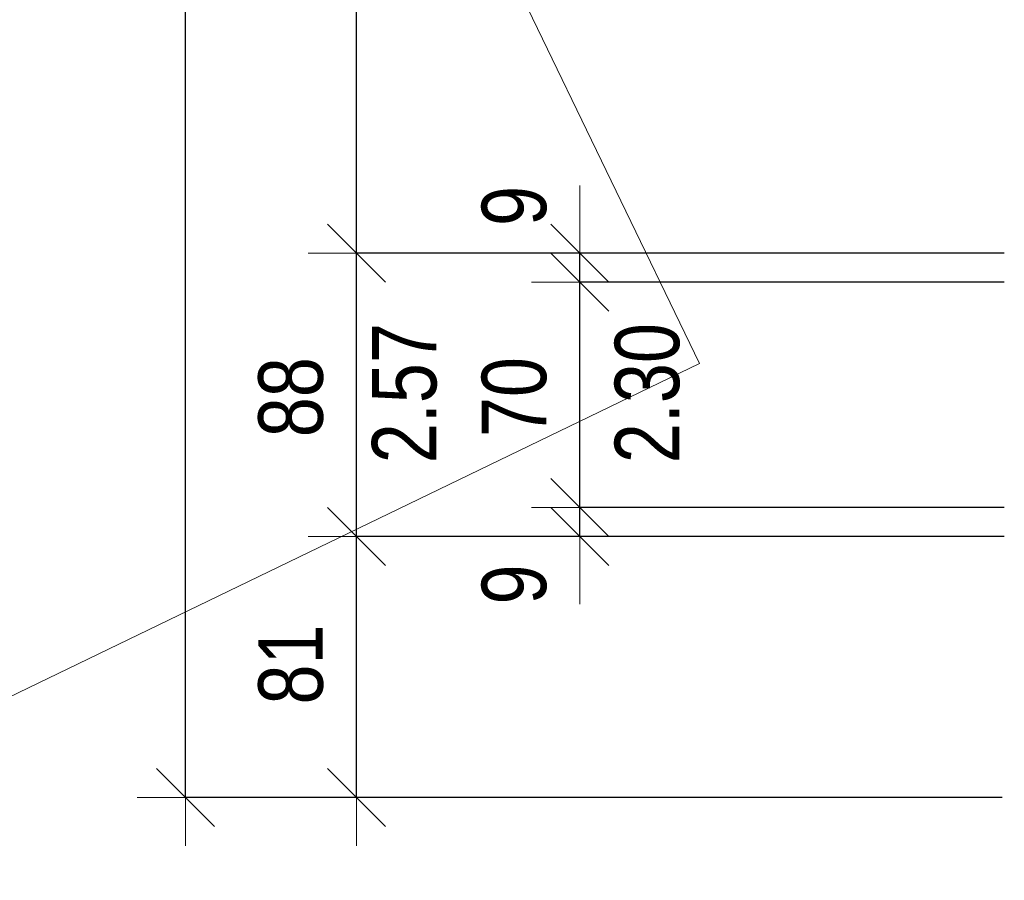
# Model space of a CAD drawing. Header units: centimetres. Extents: x -7.1 to 26.5, y -14.7 to 18.1.
# Tile 6 of 186: x -2.3 to 0.8, y -4.3 to -1.6. Entities that reach past the tile are written whole.
import ezdxf

# ---------------------------------------------------------------- set-up
doc = ezdxf.new("R2010")
doc.units = ezdxf.units.CM
doc.header["$LTSCALE"] = 10
doc.header["$PDMODE"] = 65
doc.linetypes.add('AUSGEZOGEN', pattern=[0])
doc.linetypes.add('STRICHPUNKT2_S5', pattern=[0.85, 0.65, -0.1, 0, -0.1])
doc.layers.add('XR$2$105 Cotations100', color=7, linetype='Continuous')
doc.layers.add('XR$3$035 Dalles', color=7, linetype='Continuous')
doc.styles.add('ARIAL', font='arial.ttf')
doc.dimstyles.new('DIMSTYLE_2', dxfattribs={"dimtxt": 0.2, "dimasz": 0.3, "dimexe": 0, "dimexo": 0, "dimgap": 0.1, "dimtad": 2, "dimrnd": 0.005, "dimzin": 4, "dimdsep": 46, "dimtxsty": 'ARIAL', "dimblk1": 'ALL_ML_STRICH', "dimblk2": 'ALL_ML_STRICH', "dimsah": 1, "dimcen": 0, "dimclrd": 7, "dimclre": 7, "dimclrt": 7, "dimadec": 0, "dimazin": 0, "dimtfac": 1, "dimtdec": 0, "dimtix": 1, "dimtmove": 2, "dimatfit": 3, "dimfxl": 0, "dimtzin": 0, "dimlwd": 0, "dimlwe": 18, "dimarcsym": 0})
doc.dimstyles.new('DIMSTYLE_3', dxfattribs={"dimtxt": 0.2, "dimasz": 0.3, "dimexe": 0, "dimexo": 0, "dimgap": 0.1, "dimtad": 2, "dimrnd": 0.005, "dimzin": 4, "dimdsep": 46, "dimtxsty": 'ARIAL', "dimblk1": 'ALL_ML_STRICH', "dimblk2": 'ALL_ML_STRICH', "dimsah": 1, "dimcen": 0, "dimclrd": 7, "dimclre": 7, "dimclrt": 7, "dimadec": 0, "dimazin": 0, "dimtfac": 1, "dimtdec": 0, "dimtix": 1, "dimtmove": 2, "dimatfit": 3, "dimfxl": 0, "dimtzin": 0, "dimlwd": 0, "dimlwe": 18, "dimarcsym": 0})
doc.dimstyles.new('DIMSTYLE_4', dxfattribs={"dimtxt": 0.2, "dimasz": 0.3, "dimexe": 0, "dimexo": 0, "dimgap": 0.1, "dimtad": 2, "dimdec": 1, "dimlfac": 100, "dimrnd": 0.5, "dimzin": 4, "dimdsep": 46, "dimtxsty": 'ARIAL', "dimblk1": 'ALL_ML_STRICH', "dimblk2": 'ALL_ML_STRICH', "dimsah": 1, "dimcen": 0, "dimclrd": 7, "dimclre": 7, "dimclrt": 7, "dimadec": 0, "dimazin": 0, "dimtfac": 1, "dimtdec": 0, "dimtix": 1, "dimtmove": 2, "dimatfit": 3, "dimfxl": 0, "dimtzin": 0, "dimlwd": 0, "dimlwe": 18, "dimarcsym": 0})
doc.dimstyles.new('DIMSTYLE_5', dxfattribs={"dimtxt": 0.2, "dimasz": 0.3, "dimexe": 0, "dimexo": 0, "dimgap": 0.1, "dimtad": 2, "dimdec": 1, "dimlfac": 100, "dimrnd": 0.5, "dimzin": 4, "dimdsep": 46, "dimtxsty": 'ARIAL', "dimblk1": 'ALL_ML_STRICH', "dimblk2": 'ALL_ML_STRICH', "dimsah": 1, "dimcen": 0, "dimclrd": 7, "dimclre": 7, "dimclrt": 7, "dimadec": 0, "dimazin": 0, "dimtfac": 1, "dimtdec": 0, "dimtix": 1, "dimtmove": 2, "dimatfit": 3, "dimfxl": 0, "dimtzin": 0, "dimlwd": 0, "dimlwe": 18, "dimarcsym": 0})
doc.dimstyles.new('DIMSTYLE_6', dxfattribs={"dimtxt": 0.2, "dimasz": 0.3, "dimexe": 0, "dimexo": 0, "dimgap": 0.1, "dimtad": 2, "dimdec": 1, "dimlfac": 100, "dimrnd": 0.5, "dimzin": 4, "dimdsep": 46, "dimtxsty": 'ARIAL', "dimblk1": 'ALL_ML_STRICH', "dimblk2": 'ALL_ML_STRICH', "dimsah": 1, "dimcen": 0, "dimclrd": 7, "dimclre": 7, "dimclrt": 7, "dimadec": 0, "dimazin": 0, "dimtfac": 1, "dimtdec": 0, "dimtix": 1, "dimtmove": 2, "dimatfit": 3, "dimfxl": 0, "dimtvp": 1.2, "dimtzin": 0, "dimlwd": 0, "dimlwe": 18, "dimarcsym": 0})
doc.dimstyles.new('DIMSTYLE_7', dxfattribs={"dimtxt": 0.2, "dimasz": 0.3, "dimexe": 0, "dimexo": 0, "dimgap": 0.1, "dimtad": 2, "dimdec": 1, "dimlfac": 100, "dimrnd": 0.5, "dimzin": 4, "dimdsep": 46, "dimtxsty": 'ARIAL', "dimblk1": 'ALL_ML_STRICH', "dimblk2": 'ALL_ML_STRICH', "dimsah": 1, "dimcen": 0, "dimclrd": 7, "dimclre": 7, "dimclrt": 7, "dimadec": 0, "dimazin": 0, "dimtfac": 1, "dimtdec": 0, "dimtix": 1, "dimtmove": 2, "dimatfit": 3, "dimfxl": 0, "dimtvp": 1.2, "dimtzin": 0, "dimlwd": 0, "dimlwe": 18, "dimarcsym": 0})

# ---------------------------------------------------------------- blocks, each defined once
blk = doc.blocks.new('ALL_ML_STRICH')
at = {"color": 0, "linetype": 'ByBlock', "lineweight": -2}
for p, q in [((0, -0.5), (0, 0.5)), ((-0.3, -0.3), (0.3, 0.3)), ((-1, 0), (0.5, 0))]:
    blk.add_line(p, q, dxfattribs=at)
blk = doc.blocks.new('*D50')
at = {"layer": 'DEFPOINTS', "color": 7, "linetype": 'AUSGEZOGEN', "lineweight": 18, "transparency": 16777216}
for p in [(-1.7359, 11.1435), (-1.7359, -4.0565), (-0.678, -4.0565)]:
    blk.add_point(p, dxfattribs=at)
at = {"layer": 'XR$2$105 Cotations100', "color": 7, "linetype": 'AUSGEZOGEN', "lineweight": -2, "transparency": 16777216}
for p, q in [((-7.0874, 11.1435), (-1.7359, 11.1435)), ((-1.7359, -4.0565), (-1.7359, 11.1435)), ((0.7976, -4.0565), (-1.7359, -4.0565))]:
    blk.add_line(p, q, dxfattribs=at)
at = {"layer": 'XR$2$105 Cotations100', "color": 7, "linetype": 'AUSGEZOGEN', "lineweight": 18, "transparency": 16777216, "xscale": 0.3, "yscale": 0.3, "zscale": 0.3}
for p, rotation in [((-1.7359, 11.1435), 90), ((-1.7359, -4.0565), 270)]:
    blk.add_blockref('ALL_ML_STRICH', p, dxfattribs=dict(at, rotation=rotation))
at = {"layer": 'XR$2$105 Cotations100', "color": 7, "linetype": 'AUSGEZOGEN', "lineweight": 18, "transparency": 16777216, "insert": (-1.9401, 3.5492), "char_height": 0.2, "width": 0.8, "attachment_point": 5, "rotation": 90, "style": 'ARIAL'}
blk.add_mtext('\\W0.80;\\A1;{\\A1;{15.20\\H0.132000;\\S^ ;}}', dxfattribs=at)
blk = doc.blocks.new('*D52')
at = {"layer": 'DEFPOINTS', "color": 7, "linetype": 'AUSGEZOGEN', "lineweight": 18, "transparency": 16777216}
for p in [(-1.0908, -3.2465), (-1.205, -4.0565), (-1.205, -4.0565)]:
    blk.add_point(p, dxfattribs=at)
at = {"layer": 'XR$2$105 Cotations100', "color": 7, "linetype": 'AUSGEZOGEN', "lineweight": -2, "transparency": 16777216}
for p, q in [((0.8046, -3.2465), (-1.205, -3.2465)), ((-1.205, -4.0565), (-1.205, -3.2465)), ((-1.205, -4.0565), (-1.205, -4.0565))]:
    blk.add_line(p, q, dxfattribs=at)
at = {"layer": 'XR$2$105 Cotations100', "color": 7, "linetype": 'AUSGEZOGEN', "lineweight": 18, "transparency": 16777216, "xscale": 0.3, "yscale": 0.3, "zscale": 0.3}
for p, rotation in [((-1.205, -3.2465), 90), ((-1.205, -4.0565), 270)]:
    blk.add_blockref('ALL_ML_STRICH', p, dxfattribs=dict(at, rotation=rotation))
at = {"layer": 'XR$2$105 Cotations100', "color": 7, "linetype": 'AUSGEZOGEN', "lineweight": 18, "transparency": 16777216, "insert": (-1.4084, -3.6433), "char_height": 0.2, "width": 0.64, "attachment_point": 5, "rotation": 90, "style": 'ARIAL'}
blk.add_mtext('\\W0.80;\\A1;{\\A1;{81\\H0.132000;\\S^ ;}}', dxfattribs=at)
blk = doc.blocks.new('*D53')
at = {"layer": 'DEFPOINTS', "color": 7, "linetype": 'AUSGEZOGEN', "lineweight": 18, "transparency": 16777216}
for p in [(-0.9186, -2.3665), (-1.205, -3.2465), (-1.0908, -3.2465)]:
    blk.add_point(p, dxfattribs=at)
at = {"layer": 'XR$2$105 Cotations100', "color": 7, "linetype": 'AUSGEZOGEN', "lineweight": -2, "transparency": 16777216}
for p, q in [((0.8046, -2.3665), (-1.205, -2.3665)), ((-1.205, -3.2465), (-1.205, -2.3665)), ((0.8046, -3.2465), (-1.205, -3.2465))]:
    blk.add_line(p, q, dxfattribs=at)
at = {"layer": 'XR$2$105 Cotations100', "color": 7, "linetype": 'AUSGEZOGEN', "lineweight": 18, "transparency": 16777216, "xscale": 0.3, "yscale": 0.3, "zscale": 0.3}
for p, rotation in [((-1.205, -2.3665), 90), ((-1.205, -3.2465), 270)]:
    blk.add_blockref('ALL_ML_STRICH', p, dxfattribs=dict(at, rotation=rotation))
at = {"layer": 'XR$2$105 Cotations100', "color": 7, "linetype": 'AUSGEZOGEN', "lineweight": 18, "transparency": 16777216, "insert": (-1.1573, -3.0189), "char_height": 0.2, "width": 0.01, "attachment_point": 1, "rotation": 90, "line_spacing_factor": 0.60241, "style": 'ARIAL'}
blk.add_mtext('\\W0.80;2.57', dxfattribs=at)
at = {"layer": 'XR$2$105 Cotations100', "color": 7, "linetype": 'AUSGEZOGEN', "lineweight": 18, "transparency": 16777216, "insert": (-1.4084, -2.8139), "char_height": 0.2, "width": 0.64, "attachment_point": 5, "rotation": 90, "style": 'ARIAL'}
blk.add_mtext('\\W0.80;\\A1;{\\A1;{88\\H0.132000;\\S^ ;}}', dxfattribs=at)
blk = doc.blocks.new('*D54')
at = {"layer": 'DEFPOINTS', "color": 7, "linetype": 'AUSGEZOGEN', "lineweight": 18, "transparency": 16777216}
for p in [(0.8046, 0.2335), (-1.205, -2.3665), (-0.9186, -2.3665)]:
    blk.add_point(p, dxfattribs=at)
at = {"layer": 'XR$2$105 Cotations100', "color": 7, "linetype": 'AUSGEZOGEN', "lineweight": -2, "transparency": 16777216}
for p, q in [((0.8046, 0.2335), (-1.205, 0.2335)), ((-1.205, -2.3665), (-1.205, 0.2335)), ((0.8046, -2.3665), (-1.205, -2.3665))]:
    blk.add_line(p, q, dxfattribs=at)
at = {"layer": 'XR$2$105 Cotations100', "color": 7, "linetype": 'AUSGEZOGEN', "lineweight": 18, "transparency": 16777216, "xscale": 0.3, "yscale": 0.3, "zscale": 0.3}
for p, rotation in [((-1.205, 0.2335), 90), ((-1.205, -2.3665), 270)]:
    blk.add_blockref('ALL_ML_STRICH', p, dxfattribs=dict(at, rotation=rotation))
at = {"layer": 'XR$2$105 Cotations100', "color": 7, "linetype": 'AUSGEZOGEN', "lineweight": 18, "transparency": 16777216, "insert": (-1.4084, -1.0547), "char_height": 0.2, "width": 0.64, "attachment_point": 5, "rotation": 90, "style": 'ARIAL'}
blk.add_mtext('\\W0.80;\\A1;{\\A1;{2.60\\H0.132000;\\S^ ;}}', dxfattribs=at)
blk = doc.blocks.new('*D61')
at = {"layer": 'DEFPOINTS', "color": 7, "linetype": 'AUSGEZOGEN', "lineweight": 18, "transparency": 16777216}
for p in [(-0.4844, -3.1565), (-0.512, -3.2465), (-0.512, -3.2465)]:
    blk.add_point(p, dxfattribs=at)
at = {"layer": 'XR$2$105 Cotations100', "color": 7, "linetype": 'AUSGEZOGEN', "lineweight": -2, "transparency": 16777216}
for p, q in [((0.8046, -3.1565), (-0.512, -3.1565)), ((-0.512, -3.2465), (-0.512, -3.1565)), ((0.8046, -3.2465), (-0.512, -3.2465))]:
    blk.add_line(p, q, dxfattribs=at)
at = {"layer": 'XR$2$105 Cotations100', "color": 7, "linetype": 'AUSGEZOGEN', "lineweight": 18, "transparency": 16777216, "xscale": 0.3, "yscale": 0.3, "zscale": 0.3}
for p, rotation in [((-0.512, -3.2465), 270), ((-0.512, -3.1565), 90)]:
    blk.add_blockref('ALL_ML_STRICH', p, dxfattribs=dict(at, rotation=rotation))
at = {"layer": 'XR$2$105 Cotations100', "color": 7, "linetype": 'AUSGEZOGEN', "lineweight": 18, "transparency": 16777216, "insert": (-0.7154, -3.395), "char_height": 0.2, "width": 0.48, "attachment_point": 5, "rotation": 90, "style": 'ARIAL'}
blk.add_mtext('\\W0.80;\\A1;{\\A1;{9\\H0.132000;\\S^ ;}}', dxfattribs=at)
blk = doc.blocks.new('*D62')
at = {"layer": 'DEFPOINTS', "color": 7, "linetype": 'AUSGEZOGEN', "lineweight": 18, "transparency": 16777216}
for p in [(-0.4279, -2.4565), (-0.512, -3.1565), (-0.4844, -3.1565)]:
    blk.add_point(p, dxfattribs=at)
at = {"layer": 'XR$2$105 Cotations100', "color": 7, "linetype": 'AUSGEZOGEN', "lineweight": -2, "transparency": 16777216}
for p, q in [((0.8046, -2.4565), (-0.512, -2.4565)), ((-0.512, -3.1565), (-0.512, -2.4565)), ((0.8046, -3.1565), (-0.512, -3.1565))]:
    blk.add_line(p, q, dxfattribs=at)
at = {"layer": 'XR$2$105 Cotations100', "color": 7, "linetype": 'AUSGEZOGEN', "lineweight": 18, "transparency": 16777216, "xscale": 0.3, "yscale": 0.3, "zscale": 0.3}
for p, rotation in [((-0.512, -2.4565), 90), ((-0.512, -3.1565), 270)]:
    blk.add_blockref('ALL_ML_STRICH', p, dxfattribs=dict(at, rotation=rotation))
at = {"layer": 'XR$2$105 Cotations100', "color": 7, "linetype": 'AUSGEZOGEN', "lineweight": 18, "transparency": 16777216, "insert": (-0.4041, -3.0187), "char_height": 0.2, "width": 0.01, "attachment_point": 1, "rotation": 90, "line_spacing_factor": 0.60241, "style": 'ARIAL'}
blk.add_mtext('\\W0.80;2.30', dxfattribs=at)
at = {"layer": 'XR$2$105 Cotations100', "color": 7, "linetype": 'AUSGEZOGEN', "lineweight": 18, "transparency": 16777216, "insert": (-0.7154, -2.8135), "char_height": 0.2, "width": 0.64, "attachment_point": 5, "rotation": 90, "style": 'ARIAL'}
blk.add_mtext('\\W0.80;\\A1;{\\A1;{70\\H0.132000;\\S^ ;}}', dxfattribs=at)
blk = doc.blocks.new('*D63')
at = {"layer": 'DEFPOINTS', "color": 7, "linetype": 'AUSGEZOGEN', "lineweight": 18, "transparency": 16777216}
for p in [(-0.4131, -2.3665), (-0.512, -2.4565), (-0.4279, -2.4565)]:
    blk.add_point(p, dxfattribs=at)
at = {"layer": 'XR$2$105 Cotations100', "color": 7, "linetype": 'AUSGEZOGEN', "lineweight": -2, "transparency": 16777216}
for p, q in [((0.8046, -2.3665), (-0.512, -2.3665)), ((-0.512, -2.4565), (-0.512, -2.3665)), ((0.8046, -2.4565), (-0.512, -2.4565))]:
    blk.add_line(p, q, dxfattribs=at)
at = {"layer": 'XR$2$105 Cotations100', "color": 7, "linetype": 'AUSGEZOGEN', "lineweight": 18, "transparency": 16777216, "xscale": 0.3, "yscale": 0.3, "zscale": 0.3}
for p, rotation in [((-0.512, -2.4565), 270), ((-0.512, -2.3665), 90)]:
    blk.add_blockref('ALL_ML_STRICH', p, dxfattribs=dict(at, rotation=rotation))
at = {"layer": 'XR$2$105 Cotations100', "color": 7, "linetype": 'AUSGEZOGEN', "lineweight": 18, "transparency": 16777216, "insert": (-0.7154, -2.2205), "char_height": 0.2, "width": 0.48, "attachment_point": 5, "rotation": 90, "style": 'ARIAL'}
blk.add_mtext('\\W0.80;\\A1;{\\A1;{9\\H0.132000;\\S^ ;}}', dxfattribs=at)

msp = doc.modelspace()

# ---------------------------------------------------------------- linework, layer by layer
at = {"layer": 'XR$3$035 Dalles', "color": 94, "linetype": 'STRICHPUNKT2_S5', "lineweight": 18, "transparency": 33554687}
msp.add_lwpolyline([(-7.0927, 1.9507), (-3.9502, -4.5505), (-0.1409, -2.7092), (-2.516, 2.2042), (-0.3553, 6.6223), (-3.9486, 8.3796), (-7.0927, 1.9507)], close=True, dxfattribs=at)

# ---------------------------------------------------------------- dimensions: what is measured, and where the dimension line sits
at = {"layer": 'XR$2$105 Cotations100', "color": 7, "linetype": 'AUSGEZOGEN', "lineweight": 18, "transparency": 33554687}
for base, p1, p2, dimstyle, picture, middle in [((-1.7359, 11.1435), (0.7976, -4.0565), (-7.0874, 11.1435), 'DIMSTYLE_2', '*D50', (-1.9401, 3.5492)), ((-1.205, 0.2335), (0.8046, -2.3665), (0.8046, 0.2335), 'DIMSTYLE_3', '*D54', (-1.4084, -1.0547)), ((-0.512, -2.3665), (0.8046, -2.4565), (0.8046, -2.3665), 'DIMSTYLE_7', '*D63', (-0.7154, -2.2205)), ((-0.512, -3.1565), (0.8046, -3.2465), (0.8046, -3.1565), 'DIMSTYLE_6', '*D61', (-0.7154, -3.395)), ((-1.205, -3.2465), (-1.205, -4.0565), (0.8046, -3.2465), 'DIMSTYLE_4', '*D52', (-1.4084, -3.6433))]:
    dim = msp.add_linear_dim(base=base, p1=p1, p2=p2, angle=90, dimstyle=dimstyle, override={"dimpost": '<>', "dimclrd": 7, "dimclre": 7, "dimclrt": 7, "dimlwd": 0, "dimlwe": 18}, dxfattribs=at)
    dim.commit()
    dim.dimension.update_dxf_attribs({"geometry": picture, "text_midpoint": middle, "dimtype": 160})
for base, p1, p2, text, picture, middle in [((-1.205, -2.3665), (0.8046, -3.2465), (0.8046, -2.3665), '<>\\X\\W0.80;2.57', '*D53', (-1.4084, -2.8139)), ((-0.512, -2.4565), (0.8046, -3.1565), (0.8046, -2.4565), '<>\\X\\W0.80;2.30', '*D62', (-0.7154, -2.8135))]:
    dim = msp.add_linear_dim(base=base, p1=p1, p2=p2, angle=90, text=text, dimstyle='DIMSTYLE_5', override={"dimpost": '<>', "dimclrd": 7, "dimclre": 7, "dimclrt": 7, "dimlwd": 0, "dimlwe": 18}, dxfattribs=at)
    dim.commit()
    dim.dimension.update_dxf_attribs({"geometry": picture, "text_midpoint": middle, "dimtype": 160})

doc.saveas('drawing.dxf')
